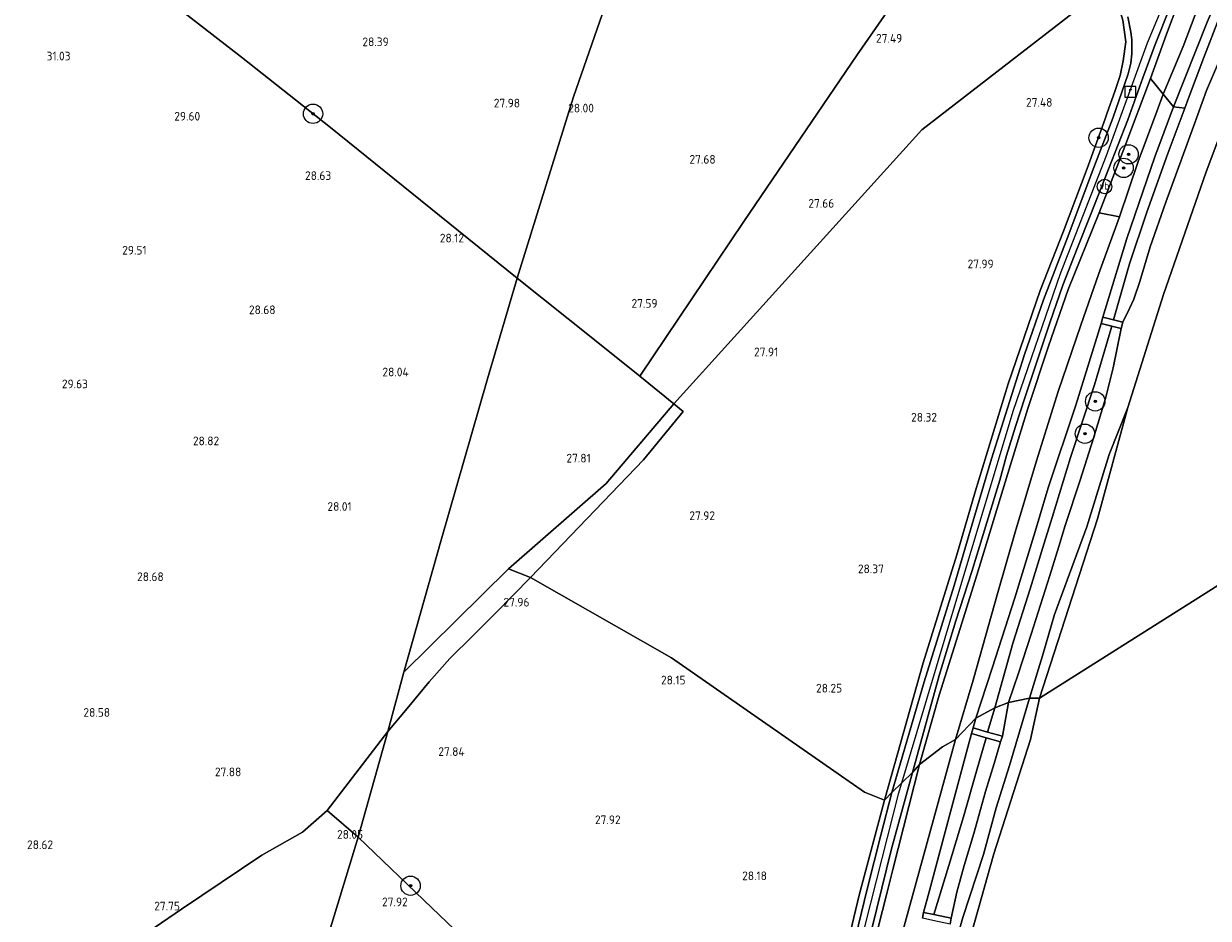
# Model space of a CAD drawing. Extents: x 184075 to 186166, y 346026 to 349063.
# Tile 88 of 136: x 184309 to 184555, y 347533 to 347718. Entities that reach past the tile are written whole.
import ezdxf
from ezdxf.enums import TextEntityAlignment as Align

# ---------------------------------------------------------------- set-up
doc = ezdxf.new("R2010")
doc.units = 0
for name, color, linetype, lineweight in [('B-ME-GR-BOOM-S', 90, 'Continuous', 25), ('B-ME-GR-BOUWLAND_AKKERBOUW-GV', 80, 'Continuous', 13), ('B-ME-GR-GRAS-GV', 60, 'Continuous', 13), ('B-ME-GW-OPHOGING_KRUIN-G', 90, 'Continuous', 18), ('B-ME-GW-TALUD_KRUIN-G', 90, 'Continuous', 18), ('B-ME-GW-TALUD_TEEN-G', 90, 'Continuous', 18), ('B-ME-IE-TERREINAFSCHEIDING_DOORGANG-G', 210, 'Continuous', 18), ('B-ME-IE-TERREINAFSCHEIDING_KUNSTMATIG_HEKWERK-G', 20, 'IE-TERREINAFSCHEIDING-KUNSTMATIG', 18), ('B-ME-OB-BEKLEDING_BETON-GV', 253, 'Continuous', 18), ('B-ME-OB-BEKLEDING_STEEN-GV', 30, 'Continuous', 18), ('B-ME-OB-BEKLEDING_STORTSTEEN-GV', 30, 'Continuous', 18), ('B-ME-OB-OEVERVOORZIENING-G', 7, 'Continuous', 18), ('B-ME-OG-BEBOUWING_TRAP-GV', 7, 'Continuous', 18), ('B-ME-OG-HOOGTEPUNT-S', 7, 'Continuous', 25), ('B-ME-OG-TERREIN_GROEN-GV', 7, 'Continuous', 18), ('B-ME-OG-WATER_RIVIER-GV', 130, 'Continuous', 18), ('B-ME-RI-GWA_RIOOLPUT-S', 30, 'Continuous', 25), ('B-ME-VH-VERHARDING_ASFALT-GV', 252, 'Continuous', 18), ('B-ME-VW-VERKEERSTEKEN_DRAAGCONSTRUCTIE-S', 7, 'Continuous', 25)]:
    doc.layers.add(name, color=color, linetype=linetype, lineweight=lineweight)
doc.styles.add('NLCS-ISO', font='NLCS-ISO.ttf')
doc.styles.add('NLCS-ISO-ANNOTATIVE-T18', font='NLCS-ISO.ttf', dxfattribs={"height": 1.8})
doc.linetypes.add('IE-TERREINAFSCHEIDING-KUNSTMATIG', pattern='A,4,[82,NLCS.SHX,S=0.75,R=90,X=0,Y=0],4,-2', length=10)

# ---------------------------------------------------------------- blocks, each defined once
blk = doc.blocks.new('SAL-HOOGTELABEL-SO')
at = {"color": 0, "linetype": 'ByBlock', "lineweight": -2, "style": 'NLCS-ISO-ANNOTATIVE-T18'}
blk.add_attdef('HOOGTE', text='', height=1.8, dxfattribs=at).set_placement((2.79, 0), align=Align.RIGHT)
blk = doc.blocks.new('SGR-BOOM_01-SO')
at = {"linetype": 'ByBlock', "lineweight": 18}
h = blk.add_hatch(color=0, dxfattribs=at)
h.dxf.hatch_style = 1
edge = h.paths.add_edge_path()
edge.add_arc((0, 0), 0.25, 0, 360)
at = {"color": 0, "linetype": 'ByBlock', "lineweight": 18}
for radius in [2, 0.25]:
    blk.add_circle((0, 0), radius, dxfattribs=at)
blk = doc.blocks.new('SRI-PUT_INSPECTIEPUT_RIOOLPUT-SO')
at = {"color": 0, "linetype": 'ByBlock', "lineweight": 18}
blk.add_lwpolyline([(-1.12, -1.12), (1.12, -1.12), (1.12, 1.12), (-1.12, 1.12)], close=True, dxfattribs=at)
at = {"color": 0, "linetype": 'ByBlock', "lineweight": 18, "style": 'NLCS-ISO'}
blk.add_text('r', height=1.5, dxfattribs=at).set_placement((0, 0.28), align=Align.MIDDLE_CENTER)
blk = doc.blocks.new('SIE-WEG_PAAL_VERKEERSBORD-SO')
at = {"color": 0, "linetype": 'ByBlock', "lineweight": 18}
blk.add_circle((0, 0), 1.5, dxfattribs=at)
at = {"color": 0, "linetype": 'ByBlock', "lineweight": 18, "style": 'NLCS-ISO'}
blk.add_text('vb', height=1.5, dxfattribs=at).set_placement((0, 0.13), align=Align.MIDDLE_CENTER)

msp = doc.modelspace()

# ---------------------------------------------------------------- linework, layer by layer
at = {"layer": 'B-ME-GR-BOUWLAND_AKKERBOUW-GV'}
for points in [[(184458.649, 347676.975, 27.6), (184437.101, 347644.898, 27.932), (184427.37, 347652.705, 27.719), (184411.71, 347665.214, 27.759), (184423.363, 347702.744, 27.925), (184434.238, 347733.997, 27.871), (184449.9, 347772.464, 27.828), (184465.69, 347806.757, 27.806), (184489.969, 347854.41, 27.828), (184518.804, 347828.605, 27.676), (184517.776, 347815.64, 27.669), (184517.798, 347806.071, 27.644), (184519.015, 347793.439, 27.662), (184521.267, 347779.971, 27.691), (184523.466, 347770.654, 27.914), (184517.176, 347762.982, 27.634), (184500.887, 347738.491, 27.685), (184482.097, 347711.454, 27.583)], [(184423.363, 347702.744, 27.925), (184411.71, 347665.214, 27.759), (184391.676, 347681.389, 28.249), (184373.067, 347696.451, 28.724), (184354.61, 347710.963, 29.483), (184338.053, 347723.864, 30.506), (184328.103, 347731.954, 31.049), (184347.08, 347761.362, 31.066), (184363.388, 347784.754, 30.722), (184376.289, 347802.165, 30.544), (184398.864, 347833.211, 30.069), (184401.881, 347837.965, 29.916), (184435.029, 347821.545, 28.474), (184465.69, 347806.757, 27.806), (184449.9, 347772.464, 27.828), (184434.238, 347733.997, 27.871)], [(184409.93, 347605.034, 27.835), (184388.237, 347583.65, 27.955), (184395.92, 347610.782, 27.698), (184405.572, 347644.36, 27.752), (184411.71, 347665.214, 27.759), (184427.37, 347652.705, 27.719), (184437.101, 347644.898, 27.932), (184444.176, 347639.222, 28.086), (184430.107, 347622.697, 27.973)], [(184437.852, 347627.636, 28.097), (184414.453, 347603.272, 28.087), (184409.93, 347605.034, 27.835), (184430.107, 347622.697, 27.973), (184444.176, 347639.222, 28.086), (184446.106, 347637.595, 28.097)], [(184388.888, 347576.089, 28.237), (184384.926, 347571.322, 28.218), (184388.237, 347583.65, 27.955), (184409.93, 347605.034, 27.835), (184414.453, 347603.272, 28.087), (184407.3, 347595.911, 28.187), (184402.597, 347591.267, 28.141), (184397.79, 347586.46, 28.199), (184393.46, 347581.641, 28.245)]]:
    msp.add_polyline3d(points, close=True, dxfattribs=at)
msp.add_polyline3d([(184306.365, 347745.684, 31.46), (184327.705, 347731.157, 31.083), (184328.103, 347731.954, 31.049), (184338.053, 347723.864, 30.506), (184354.61, 347710.963, 29.483), (184373.067, 347696.451, 28.724), (184391.676, 347681.389, 28.249), (184411.71, 347665.214, 27.759), (184405.572, 347644.36, 27.752), (184395.92, 347610.782, 27.698), (184388.237, 347583.65, 27.955), (184384.926, 347571.322, 28.218), (184372.366, 347554.973, 28.048), (184367.248, 347550.509, 27.823), (184358.811, 347545.757, 27.84), (184342.148, 347534.583, 27.802), (184336.687, 347530.81, 27.848), (184323.778, 347521.889, 27.955), (184295.646, 347502.166, 28.294)], dxfattribs=at)
at = {"layer": 'B-ME-GR-GRAS-GV'}
for points in [[(184549.625, 347713.203, 26.446), (184545.515, 347703.297, 26.489), (184542.864, 347706.578, 27.822), (184546.219, 347715.76, 27.895), (184553.981, 347736.466, 27.713), (184558.795, 347748.203, 27.592), (184565.13, 347762.877, 27.6), (184573.289, 347780.829, 27.561), (184579.786, 347794.286, 27.53), (184584.59, 347803.786, 27.561), (184590.481, 347814.259, 27.604), (184595.852, 347823.697, 27.495), (184601.174, 347832.791, 27.438), (184603.581, 347831.109, 26.501), (184603.387, 347830.773, 26.501), (184597.429, 347820.557, 26.45), (184592.308, 347810.965, 26.497), (184585.209, 347796.857, 26.404), (184573.368, 347771.265, 26.388), (184564.772, 347751.183, 26.431), (184560.316, 347740.617, 26.528), (184554.601, 347726.366, 26.446)], [(184495.505, 347695.918, 27.814), (184444.176, 347639.222, 28.086), (184437.101, 347644.898, 27.932), (184458.649, 347676.975, 27.6), (184482.097, 347711.454, 27.583), (184500.887, 347738.491, 27.685), (184517.176, 347762.982, 27.634), (184523.466, 347770.654, 27.914), (184525.904, 347761.372, 27.936), (184529.378, 347747.221, 27.698), (184533.139, 347733.321, 27.647), (184534.84, 347726.355, 27.822)], [(184550.787, 347702.483, 24.193), (184550.017, 347700.445, 24.199), (184547.671, 347700.704, 26.291), (184554.65, 347718.221, 26.264), (184561.002, 347733.22, 26.182), (184566.728, 347747.177, 26.031), (184569.02, 347746.169, 24.267), (184563.617, 347733.439, 24.189), (184557.571, 347720.372, 24.286), (184553.964, 347710.907, 24.205)], [(184495.788, 347585.546, 28.536), (184487.8, 347557.113, 28.686), (184483.622, 347558.809, 28.403), (184443.662, 347586.632, 28.048), (184414.453, 347603.272, 28.087), (184437.852, 347627.636, 28.097), (184446.106, 347637.595, 28.097), (184444.176, 347639.222, 28.086), (184495.505, 347695.918, 27.814), (184534.84, 347726.355, 27.822), (184537.139, 347718.662, 27.775), (184537.762, 347714.126, 27.74), (184537.253, 347710.22, 27.763), (184536.594, 347707.179, 27.779), (184535.671, 347704.287, 27.79), (184535.524, 347703.882, 27.791), (184533.91, 347699.446, 27.796), (184533.469, 347698.235, 27.798), (184529.781, 347687.961, 27.942), (184524.849, 347674.961, 28.117), (184520.029, 347662.691, 28.222), (184513.409, 347643.345, 28.33), (184506.567, 347620.96, 28.486), (184502.746, 347607.908, 28.501)], [(184540.343, 347689.349, 26.466), (184536.496, 347677.904, 26.439), (184532.279, 347678.744, 27.794), (184537.604, 347692.498, 27.744), (184542.864, 347706.578, 27.822), (184545.515, 347703.297, 26.489), (184544.216, 347699.751, 26.477)], [(184506.74, 347574.124, 26.092), (184502.487, 347569.702, 26.591), (184506.155, 347581.976, 26.644), (184511.256, 347600.111, 26.823), (184514.842, 347612.649, 26.683), (184519.269, 347627.374, 26.625), (184523.793, 347641.742, 26.644), (184528.468, 347655.496, 26.602), (184532.197, 347666.169, 26.501), (184536.496, 347677.904, 26.439), (184540.343, 347689.349, 26.466), (184544.216, 347699.751, 26.477), (184545.515, 347703.297, 26.489), (184547.671, 347700.704, 26.291), (184543.812, 347690.315, 26.268), (184537.985, 347673.443, 26.209), (184532.999, 347657.118, 25.902), (184532.684, 347655.866, 25.902), (184527.42, 347638.95, 26.139), (184521.728, 347621.789, 26.411), (184519.024, 347612.737, 26.427), (184514.784, 347599.033, 26.283), (184510.076, 347584.443, 26.252)], [(184538.524, 347668.17, 24.135), (184535.218, 347656.56, 23.972), (184532.999, 347657.118, 25.902), (184537.985, 347673.443, 26.209), (184543.812, 347690.315, 26.268), (184547.671, 347700.704, 26.291), (184550.017, 347700.445, 24.199), (184546.471, 347691.054, 24.224), (184542.152, 347678.871, 24.181)], [(184510.618, 347576.236, 24.094), (184506.74, 347574.124, 26.092), (184510.076, 347584.443, 26.252), (184514.784, 347599.033, 26.283), (184519.024, 347612.737, 26.427), (184521.728, 347621.789, 26.411), (184527.42, 347638.95, 26.139), (184532.684, 347655.866, 25.902), (184534.889, 347655.312, 23.972), (184531.271, 347643.148, 24.045), (184526.327, 347628.121, 24.096), (184522.544, 347615.693, 24.1), (184520.9, 347610.384, 23.902), (184517.966, 347600.913, 24.1), (184514.42, 347589.849, 24.146)], [(184510.618, 347576.236, 24.094), (184509.143, 347571.247, 24.094), (184506.132, 347572.098, 26.061), (184506.74, 347574.124, 26.092)], [(184384.926, 347571.322, 28.218), (184378.747, 347549.452, 28.102), (184372.366, 347554.973, 28.048)], [(184501.151, 347543.584, 24.28), (184498.028, 347533.431, 24.28), (184495.897, 347533.877, 25.69), (184497.067, 347538.155, 26.042), (184501.164, 347553.653, 26.1), (184505.796, 347570.908, 26.061), (184508.841, 347570.047, 24.094), (184506.837, 347563.161, 24.206), (184504.189, 347553.653, 24.373)], [(184471.75, 347493.954, 27.897), (184470.034, 347492.962, 27.75), (184469.777, 347494.682, 27.92), (184472.565, 347496.941, 28.052), (184473.761, 347499.606, 28.094), (184474.561, 347502.59, 28.249), (184477.426, 347515.543, 28.477), (184480.333, 347528.213, 28.512), (184482.564, 347537.48, 28.628), (184487.8, 347557.113, 28.686), (184489.331, 347558.708, 28.659), (184487.051, 347549.872, 28.612), (184484.206, 347538.734, 28.535), (184480.086, 347521.661, 28.388), (184477.331, 347508.606, 28.117), (184475.811, 347501.167, 28.021), (184475.131, 347498.22, 27.944), (184474.182, 347496.964, 27.963), (184472.973, 347495.044, 28.005)], [(184367.614, 347512.804, 27.492), (184365.083, 347503.681, 27.506), (184363.619, 347504.992, 27.5), (184345.242, 347521.455, 27.436), (184337.91, 347529.188, 27.835), (184336.687, 347530.81, 27.848), (184342.148, 347534.583, 27.802), (184358.811, 347545.757, 27.84), (184367.248, 347550.509, 27.823), (184372.366, 347554.973, 28.048), (184378.747, 347549.452, 28.102)]]:
    msp.add_polyline3d(points, close=True, dxfattribs=at)
for points in [[(184553.981, 347736.466, 27.713), (184546.219, 347715.76, 27.895), (184542.864, 347706.578, 27.822), (184537.604, 347692.498, 27.744), (184532.279, 347678.744, 27.794), (184525.872, 347662.851, 27.954), (184521.791, 347651.159, 28.07), (184517.465, 347638.241, 28.237), (184512.792, 347622.979, 28.288), (184506.914, 347603.731, 28.397), (184503.065, 347591.379, 28.334), (184499.142, 347578.911, 28.358), (184495.063, 347564.492, 28.489), (184493.597, 347562.874, 28.531), (184499.139, 347582.967, 28.428), (184502.567, 347594.29, 28.424), (184505.915, 347604.491, 28.428), (184509.28, 347615.546, 28.397), (184511.681, 347623.42, 28.33), (184513.081, 347628.469, 28.311), (184514.899, 347634.51, 28.303), (184516.874, 347640.441, 28.284), (184519.669, 347648.948, 28.214), (184522.012, 347655.995, 28.167), (184524.724, 347663.74, 28.078), (184527.668, 347671.345, 27.958), (184530.538, 347678.49, 27.857), (184534.161, 347687.79, 27.709), (184538.214, 347698.005, 27.693), (184541.277, 347706.68, 27.79), (184543.871, 347713.61, 27.787), (184546.853, 347721.079, 27.783)], [(184563.981, 347712.597, 20.981), (184554.437, 347687.215, 20.981), (184545.577, 347661.873, 20.981), (184538.227, 347638.435, 20.981), (184534.337, 347628.721, 21.606), (184529.725, 347613.766, 21.606), (184523.029, 347595.584, 21.606), (184520.52, 347587.044, 21.555), (184517.84, 347578.278, 21.578), (184513.499, 347577.337, 22.51), (184515.538, 347583.411, 22.394), (184518.145, 347591.495, 22.324), (184522.068, 347603.673, 22.282), (184523.879, 347609.629, 22.239), (184525.218, 347614.032, 22.336), (184528.327, 347623.374, 22.266), (184531.098, 347632.114, 22.15), (184533.598, 347640.31, 22.165), (184535.151, 347646.684, 22.239), (184536.829, 347654.825, 22.732), (184537.131, 347656.08, 22.76), (184538.537, 347658.969, 22.573), (184539.472, 347660.856, 22.352), (184540.653, 347664.501, 22.363), (184542.85, 347671.68, 22.363), (184546.069, 347680.969, 22.344), (184551.827, 347696.634, 22.317), (184554.502, 347704.086, 22.429), (184566.432, 347732.016, 22.305)], [(184554.65, 347718.221, 26.264), (184547.671, 347700.704, 26.291), (184545.515, 347703.297, 26.489), (184549.625, 347713.203, 26.446), (184554.601, 347726.366, 26.446)], [(184538.182, 347719.301, 27.911), (184538.789, 347716.151, 27.926), (184538.996, 347714.61, 27.911), (184539.012, 347711.664, 27.857), (184538.808, 347709.758, 27.829), (184538.286, 347707.542, 27.845), (184535.107, 347698.321, 27.833), (184530.831, 347687.247, 27.864), (184525.738, 347673.762, 28.02), (184520.719, 347660.72, 28.206), (184516.776, 347649.398, 28.315), (184512.866, 347637.027, 28.439), (184509.952, 347627.837, 28.529), (184506.308, 347615.438, 28.525), (184502.205, 347601.578, 28.544), (184496.001, 347581.643, 28.556), (184489.331, 347558.708, 28.659), (184487.8, 347557.113, 28.686), (184495.788, 347585.546, 28.536), (184502.746, 347607.908, 28.501), (184506.567, 347620.96, 28.486), (184513.409, 347643.345, 28.33), (184520.029, 347662.691, 28.222), (184524.849, 347674.961, 28.117), (184529.781, 347687.961, 27.942), (184533.469, 347698.235, 27.798), (184533.91, 347699.446, 27.796), (184535.524, 347703.882, 27.791), (184535.671, 347704.287, 27.79), (184536.594, 347707.179, 27.779), (184537.253, 347710.22, 27.763), (184537.762, 347714.126, 27.74), (184537.139, 347718.662, 27.775)], [(184415.898, 347513.936, 27.955), (184393.994, 347534.867, 27.936), (184378.747, 347549.452, 28.102), (184384.926, 347571.322, 28.218), (184388.888, 347576.089, 28.237), (184393.46, 347581.641, 28.245), (184397.79, 347586.46, 28.199), (184402.597, 347591.267, 28.141), (184407.3, 347595.911, 28.187), (184414.453, 347603.272, 28.087), (184443.662, 347586.632, 28.048), (184483.622, 347558.809, 28.403), (184487.8, 347557.113, 28.686), (184482.564, 347537.48, 28.628), (184480.333, 347528.213, 28.512)], [(184501.376, 347531.48, 21.884), (184501.627, 347532.679, 21.86), (184502.744, 347538.114, 22.054), (184504.284, 347543.579, 22.154), (184506.298, 347550.247, 22.119), (184508.719, 347558.931, 22.189), (184510.516, 347564.71, 22.077), (184511.815, 347569.206, 21.918), (184512.208, 347570.38, 21.945), (184513.499, 347577.337, 22.51), (184517.84, 347578.278, 21.578), (184513.711, 347564.35, 21.578), (184510.931, 347555.581, 21.582), (184508.276, 347545.917, 21.644), (184504.049, 347532.837, 21.594), (184501.06, 347522.268, 21.613)], [(184487.951, 347516.775, 26.61), (184493.608, 347537.305, 26.66), (184502.487, 347569.702, 26.591), (184506.74, 347574.124, 26.092), (184506.132, 347572.098, 26.061), (184505.796, 347570.908, 26.061), (184501.164, 347553.653, 26.1), (184497.067, 347538.155, 26.042), (184495.897, 347533.877, 25.69), (184495.646, 347532.678, 25.69)], [(184483.195, 347522.37, 28.349), (184486.212, 347534.71, 28.419), (184489.252, 347547.073, 28.496), (184493.597, 347562.874, 28.531), (184495.063, 347564.492, 28.489), (184489.548, 347542.779, 28.427), (184488.217, 347537.563, 28.38), (184484.137, 347521.568, 28.172)], [(184367.614, 347512.804, 27.492), (184378.747, 347549.452, 28.102), (184393.994, 347534.867, 27.936), (184415.898, 347513.936, 27.955)]]:
    msp.add_polyline3d(points, dxfattribs=at)
at = {"layer": 'B-ME-GW-OPHOGING_KRUIN-G'}
for points in [[(184490.782, 347558.63, 28.581), (184502.328, 347597.451, 28.548), (184514.515, 347637.861, 28.428), (184524.269, 347666.213, 28.156), (184533.81, 347690.646, 27.837), (184542.264, 347713.96, 27.946), (184561.228, 347759.459, 27.752), (184582.295, 347804.246, 27.628), (184599.658, 347835.062, 27.6), (184618.165, 347863.244, 27.573), (184639.856, 347889.098, 27.511), (184668.607, 347916.381, 27.461), (184695.376, 347942.151, 27.286), (184720.173, 347967.525, 27.208), (184753.539, 347998.453, 27.146), (184790.432, 348034.208, 27.08), (184814.253, 348059.211, 27.08)], [(184461.006, 347446.272, 28.09), (184472.136, 347480.199, 27.866), (184478.179, 347505.784, 28.009), (184483.776, 347531.21, 28.411), (184490.782, 347558.63, 28.581)]]:
    msp.add_polyline3d(points, dxfattribs=at)
at = {"layer": 'B-ME-GW-TALUD_KRUIN-G'}
for points in [[(184566.728, 347747.177, 26.031), (184561.002, 347733.22, 26.182), (184554.65, 347718.221, 26.264), (184547.671, 347700.704, 26.291), (184543.812, 347690.315, 26.268), (184537.985, 347673.443, 26.209), (184532.999, 347657.118, 25.902)], [(184542.864, 347706.578, 27.822), (184537.604, 347692.498, 27.744), (184532.279, 347678.744, 27.794), (184525.872, 347662.851, 27.954)], [(184525.872, 347662.851, 27.954), (184521.791, 347651.159, 28.07), (184517.465, 347638.241, 28.237), (184512.792, 347622.979, 28.288), (184506.914, 347603.731, 28.397), (184503.065, 347591.379, 28.334), (184499.142, 347578.911, 28.358), (184495.063, 347564.492, 28.489)], [(184532.684, 347655.866, 25.902), (184527.42, 347638.95, 26.139), (184521.728, 347621.789, 26.411), (184519.024, 347612.737, 26.427), (184514.784, 347599.033, 26.283), (184510.076, 347584.443, 26.252), (184506.74, 347574.124, 26.092)], [(184506.74, 347574.124, 26.092), (184506.132, 347572.098, 26.061)], [(184505.796, 347570.908, 26.061), (184501.164, 347553.653, 26.1), (184497.067, 347538.155, 26.042), (184495.897, 347533.877, 25.69)], [(184495.063, 347564.492, 28.489), (184489.548, 347542.779, 28.427), (184488.217, 347537.563, 28.38)], [(184488.217, 347537.563, 28.38), (184484.137, 347521.568, 28.172), (184479.481, 347499.941, 27.855), (184477.327, 347490.059, 27.793), (184476.666, 347487.08, 27.766), (184475.795, 347484.136, 27.781), (184474.164, 347478.571, 27.746), (184471.024, 347468.874, 27.793), (184465.706, 347452.155, 27.971), (184458.689, 347431.096, 27.884)]]:
    msp.add_polyline3d(points, dxfattribs=at)
at = {"layer": 'B-ME-GW-TALUD_TEEN-G'}
for points in [[(184502.487, 347569.702, 26.591), (184506.155, 347581.976, 26.644), (184511.256, 347600.111, 26.823), (184514.842, 347612.649, 26.683), (184519.269, 347627.374, 26.625), (184523.793, 347641.742, 26.644), (184528.468, 347655.496, 26.602), (184532.197, 347666.169, 26.501), (184536.496, 347677.904, 26.439), (184540.343, 347689.349, 26.466), (184544.216, 347699.751, 26.477), (184545.515, 347703.297, 26.489), (184549.625, 347713.203, 26.446), (184554.601, 347726.366, 26.446)], [(184461.353, 347429.765, 26.791), (184466.507, 347445.795, 26.919), (184471.513, 347461.968, 26.85), (184476.866, 347478.148, 26.599), (184480.713, 347490.497, 26.552), (184481.742, 347494.442, 26.526), (184483.86, 347502.561, 26.471), (184487.951, 347516.775, 26.61), (184493.608, 347537.305, 26.66), (184502.487, 347569.702, 26.591)]]:
    msp.add_polyline3d(points, dxfattribs=at)
at = {"layer": 'B-ME-IE-TERREINAFSCHEIDING_DOORGANG-G'}
msp.add_polyline3d([(184533.91, 347699.446, 27.796), (184535.524, 347703.882, 27.791)], dxfattribs=at)
at = {"layer": 'B-ME-IE-TERREINAFSCHEIDING_KUNSTMATIG_HEKWERK-G'}
for points in [[(184376.289, 347802.165, 30.544), (184363.388, 347784.754, 30.722), (184347.08, 347761.362, 31.066), (184328.103, 347731.954, 31.049), (184338.053, 347723.864, 30.506), (184354.61, 347710.963, 29.483), (184373.067, 347696.451, 28.724), (184391.676, 347681.389, 28.249), (184411.71, 347665.214, 27.759)], [(184553.981, 347736.466, 27.713), (184546.219, 347715.76, 27.895), (184542.864, 347706.578, 27.822)], [(184535.524, 347703.882, 27.791), (184535.671, 347704.287, 27.79), (184536.594, 347707.179, 27.779), (184537.253, 347710.22, 27.763), (184537.762, 347714.126, 27.74), (184537.139, 347718.662, 27.775), (184534.84, 347726.355, 27.822)], [(184542.864, 347706.578, 27.822), (184545.515, 347703.297, 26.489), (184547.671, 347700.704, 26.291), (184550.017, 347700.445, 24.199)], [(184487.8, 347557.113, 28.686), (184495.788, 347585.546, 28.536), (184502.746, 347607.908, 28.501), (184506.567, 347620.96, 28.486), (184513.409, 347643.345, 28.33), (184520.029, 347662.691, 28.222), (184524.849, 347674.961, 28.117), (184529.781, 347687.961, 27.942), (184533.469, 347698.235, 27.798), (184533.91, 347699.446, 27.796)], [(184444.176, 347639.222, 28.086), (184437.101, 347644.898, 27.932), (184427.37, 347652.705, 27.719), (184411.71, 347665.214, 27.759)], [(184414.453, 347603.272, 28.087), (184437.852, 347627.636, 28.097), (184446.106, 347637.595, 28.097), (184444.176, 347639.222, 28.086)], [(184384.926, 347571.322, 28.218), (184388.888, 347576.089, 28.237), (184393.46, 347581.641, 28.245), (184397.79, 347586.46, 28.199), (184402.597, 347591.267, 28.141), (184407.3, 347595.911, 28.187), (184414.453, 347603.272, 28.087)], [(184384.926, 347571.322, 28.218), (184372.366, 347554.973, 28.048), (184378.747, 347549.452, 28.102)], [(184378.747, 347549.452, 28.102), (184393.994, 347534.867, 27.936), (184415.898, 347513.936, 27.955), (184430.935, 347499.592, 27.592), (184436.149, 347494.679, 27.623), (184438.325, 347492.505, 27.65), (184440.767, 347490.441, 27.646), (184443.625, 347489.002, 27.58), (184446.685, 347488.139, 27.596), (184449.741, 347488.105, 27.631), (184453.54, 347488.811, 27.716), (184460.064, 347490.939, 27.735), (184466.495, 347493.298, 27.801), (184469.777, 347494.682, 27.92), (184472.565, 347496.941, 28.052), (184473.761, 347499.606, 28.094), (184474.561, 347502.59, 28.249), (184477.426, 347515.543, 28.477), (184480.333, 347528.213, 28.512), (184482.564, 347537.48, 28.628), (184487.8, 347557.113, 28.686)]]:
    msp.add_polyline3d(points, dxfattribs=at)
at = {"layer": 'B-ME-OB-BEKLEDING_BETON-GV'}
msp.add_polyline3d([(184538.537, 347658.969, 22.573), (184537.131, 347656.08, 22.76), (184535.218, 347656.56, 23.972), (184538.524, 347668.17, 24.135), (184542.152, 347678.871, 24.181), (184546.471, 347691.054, 24.224), (184550.017, 347700.445, 24.199), (184550.787, 347702.483, 24.193), (184553.964, 347710.907, 24.205), (184557.571, 347720.372, 24.286), (184563.617, 347733.439, 24.189), (184569.02, 347746.169, 24.267), (184573.835, 347744.052, 21.613), (184569.97, 347738.993, 22.045), (184566.432, 347732.016, 22.305), (184554.502, 347704.086, 22.429), (184551.827, 347696.634, 22.317), (184546.069, 347680.969, 22.344), (184542.85, 347671.68, 22.363), (184540.653, 347664.501, 22.363), (184539.472, 347660.856, 22.352)], close=True, dxfattribs=at)
at = {"layer": 'B-ME-OB-BEKLEDING_STEEN-GV'}
for points in [[(184513.499, 347577.337, 22.51), (184510.618, 347576.236, 24.094), (184514.42, 347589.849, 24.146), (184517.966, 347600.913, 24.1), (184520.9, 347610.384, 23.902), (184522.544, 347615.693, 24.1), (184526.327, 347628.121, 24.096), (184531.271, 347643.148, 24.045), (184534.889, 347655.312, 23.972), (184536.829, 347654.825, 22.732), (184535.151, 347646.684, 22.239), (184533.598, 347640.31, 22.165), (184531.098, 347632.114, 22.15), (184528.327, 347623.374, 22.266), (184525.218, 347614.032, 22.336), (184523.879, 347609.629, 22.239), (184522.068, 347603.673, 22.282), (184518.145, 347591.495, 22.324), (184515.538, 347583.411, 22.394)], [(184513.499, 347577.337, 22.51), (184512.208, 347570.38, 21.945), (184509.143, 347571.247, 24.094), (184510.618, 347576.236, 24.094)], [(184502.744, 347538.114, 22.054), (184501.627, 347532.679, 21.86), (184498.028, 347533.431, 24.28), (184501.151, 347543.584, 24.28), (184504.189, 347553.653, 24.373), (184506.837, 347563.161, 24.206), (184508.841, 347570.047, 24.094), (184511.815, 347569.206, 21.918), (184510.516, 347564.71, 22.077), (184508.719, 347558.931, 22.189), (184506.298, 347550.247, 22.119), (184504.284, 347543.579, 22.154)]]:
    msp.add_polyline3d(points, close=True, dxfattribs=at)
at = {"layer": 'B-ME-OB-BEKLEDING_STORTSTEEN-GV'}
msp.add_polyline3d([(184531.938, 347615.418, 20.981), (184519.911, 347578.25, 20.981), (184517.84, 347578.278, 21.578), (184520.52, 347587.044, 21.555), (184523.029, 347595.584, 21.606), (184529.725, 347613.766, 21.606), (184534.337, 347628.721, 21.606), (184538.227, 347638.435, 20.981)], close=True, dxfattribs=at)
msp.add_polyline3d([(184501.06, 347522.268, 21.613), (184504.049, 347532.837, 21.594), (184508.276, 347545.917, 21.644), (184510.931, 347555.581, 21.582), (184513.711, 347564.35, 21.578), (184517.84, 347578.278, 21.578), (184519.911, 347578.25, 20.981), (184518.043, 347569.669, 20.981), (184510.443, 347546.06, 20.981), (184503.942, 347522.945, 20.981)], dxfattribs=at)
at = {"layer": 'B-ME-OB-OEVERVOORZIENING-G'}
for points in [[(184571.991, 347732.016, 20.981), (184563.981, 347712.597, 20.981), (184554.437, 347687.215, 20.981), (184545.577, 347661.873, 20.981), (184538.227, 347638.435, 20.981), (184531.938, 347615.418, 20.981), (184519.911, 347578.25, 20.981)], [(184474.342, 347424.221, 20.981), (184479.746, 347443.996, 20.981), (184483.49, 347455.307, 20.981), (184487.84, 347467.643, 20.981), (184488.818, 347474.93, 20.981), (184491.544, 347480.586, 20.981), (184494.228, 347489.582, 20.981), (184499.066, 347506.32, 20.981), (184503.942, 347522.945, 20.981), (184510.443, 347546.06, 20.981), (184518.043, 347569.669, 20.981), (184519.911, 347578.25, 20.981)]]:
    msp.add_polyline3d(points, dxfattribs=at)
at = {"layer": 'B-ME-OG-BEBOUWING_TRAP-GV'}
for points in [[(184537.131, 347656.08, 22.76), (184536.829, 347654.825, 22.732), (184534.889, 347655.312, 23.972), (184532.684, 347655.866, 25.902), (184532.999, 347657.118, 25.902), (184535.218, 347656.56, 23.972)], [(184512.208, 347570.38, 21.945), (184511.815, 347569.206, 21.918), (184508.841, 347570.047, 24.094), (184505.796, 347570.908, 26.061), (184506.132, 347572.098, 26.061), (184509.143, 347571.247, 24.094)], [(184501.627, 347532.679, 21.86), (184501.376, 347531.48, 21.884), (184497.774, 347532.233, 24.28), (184495.646, 347532.678, 25.69), (184495.897, 347533.877, 25.69), (184498.028, 347533.431, 24.28)]]:
    msp.add_polyline3d(points, close=True, dxfattribs=at)
at = {"layer": 'B-ME-OG-TERREIN_GROEN-GV'}
for points in [[(184499.822, 347568.176, 27.248), (184495.063, 347564.492, 28.489), (184499.142, 347578.911, 28.358), (184503.065, 347591.379, 28.334), (184506.914, 347603.731, 28.397), (184512.792, 347622.979, 28.288), (184517.465, 347638.241, 28.237), (184521.791, 347651.159, 28.07), (184525.872, 347662.851, 27.954), (184532.279, 347678.744, 27.794), (184536.496, 347677.904, 26.439), (184532.197, 347666.169, 26.501), (184528.468, 347655.496, 26.602), (184523.793, 347641.742, 26.644), (184519.269, 347627.374, 26.625), (184514.842, 347612.649, 26.683), (184511.256, 347600.111, 26.823), (184506.155, 347581.976, 26.644), (184502.487, 347569.702, 26.591)], [(184483.86, 347502.561, 26.471), (184481.742, 347494.442, 26.526), (184479.481, 347499.941, 27.855), (184484.137, 347521.568, 28.172), (184488.217, 347537.563, 28.38), (184489.548, 347542.779, 28.427), (184495.063, 347564.492, 28.489), (184499.822, 347568.176, 27.248), (184502.487, 347569.702, 26.591), (184493.608, 347537.305, 26.66), (184487.951, 347516.775, 26.61)]]:
    msp.add_polyline3d(points, close=True, dxfattribs=at)
at = {"layer": 'B-ME-OG-WATER_RIVIER-GV'}
for points in [[(184685.339, 347737.159, 20.981), (184669.242, 347698.928, 20.981), (184663.148, 347684.714, 20.981), (184654.538, 347663.32, 20.981), (184519.911, 347578.25, 20.981), (184531.938, 347615.418, 20.981), (184538.227, 347638.435, 20.981), (184545.577, 347661.873, 20.981), (184554.437, 347687.215, 20.981), (184563.981, 347712.597, 20.981), (184571.991, 347732.016, 20.981)], [(184568.409, 347376.675, 20.981), (184474.342, 347424.221, 20.981), (184479.746, 347443.996, 20.981), (184483.49, 347455.307, 20.981), (184487.84, 347467.643, 20.981), (184488.818, 347474.93, 20.981), (184491.544, 347480.586, 20.981), (184494.228, 347489.582, 20.981), (184499.066, 347506.32, 20.981), (184503.942, 347522.945, 20.981), (184510.443, 347546.06, 20.981), (184518.043, 347569.669, 20.981), (184519.911, 347578.25, 20.981), (184654.538, 347663.32, 20.981)]]:
    msp.add_polyline3d(points, dxfattribs=at)
at = {"layer": 'B-ME-VH-VERHARDING_ASFALT-GV'}
for points in [[(184546.853, 347721.079, 27.783), (184543.871, 347713.61, 27.787), (184541.277, 347706.68, 27.79), (184538.214, 347698.005, 27.693), (184534.161, 347687.79, 27.709), (184530.538, 347678.49, 27.857), (184527.668, 347671.345, 27.958), (184524.724, 347663.74, 28.078), (184522.012, 347655.995, 28.167), (184519.669, 347648.948, 28.214), (184516.874, 347640.441, 28.284), (184514.899, 347634.51, 28.303), (184513.081, 347628.469, 28.311), (184511.681, 347623.42, 28.33), (184509.28, 347615.546, 28.397), (184505.915, 347604.491, 28.428), (184502.567, 347594.29, 28.424), (184499.139, 347582.967, 28.428), (184493.597, 347562.874, 28.531), (184489.331, 347558.708, 28.659), (184496.001, 347581.643, 28.556), (184502.205, 347601.578, 28.544), (184506.308, 347615.438, 28.525), (184509.952, 347627.837, 28.529), (184512.866, 347637.027, 28.439), (184516.776, 347649.398, 28.315), (184520.719, 347660.72, 28.206), (184525.738, 347673.762, 28.02), (184530.831, 347687.247, 27.864), (184535.107, 347698.321, 27.833), (184538.286, 347707.542, 27.845), (184538.808, 347709.758, 27.829), (184539.012, 347711.664, 27.857), (184538.996, 347714.61, 27.911), (184538.789, 347716.151, 27.926), (184538.182, 347719.301, 27.911)], [(184480.086, 347521.661, 28.388), (184484.206, 347538.734, 28.535), (184487.051, 347549.872, 28.612), (184489.331, 347558.708, 28.659), (184493.597, 347562.874, 28.531), (184489.252, 347547.073, 28.496), (184486.212, 347534.71, 28.419), (184483.195, 347522.37, 28.349)]]:
    msp.add_polyline3d(points, dxfattribs=at)

# ---------------------------------------------------------------- block references
at = {"layer": 'B-ME-GR-BOOM-S'}
for p in [(184369.417, 347699.255, 28.837), (184532.148, 347694.295, 27.625), (184538.349, 347690.863, 27.107), (184537.328, 347688.054, 27.141), (184531.441, 347639.717, 23.93), (184529.311, 347633.02, 23.721), (184389.621, 347539.419, 27.939)]:
    msp.add_blockref('SGR-BOOM_01-SO', p, dxfattribs=at)
at = {"layer": 'B-ME-OG-HOOGTEPUNT-S'}
for p, values in [((184382.304, 347713.258, 28.392), {'HOOGTE': '28.39'}), ((184488.682, 347713.979, 27.492), {'HOOGTE': '27.49'}), ((184316.395, 347710.314, 31.028), {'HOOGTE': '31.03'}), ((184409.514, 347700.568, 27.981), {'HOOGTE': '27.98'}), ((184424.812, 347699.537, 28), {'HOOGTE': '28.00'}), ((184519.789, 347700.719, 27.484), {'HOOGTE': '27.48'}), ((184343.253, 347697.851, 29.597), {'HOOGTE': '29.60'}), ((184450.023, 347688.929, 27.68), {'HOOGTE': '27.68'}), ((184370.4, 347685.554, 28.632), {'HOOGTE': '28.63'}), ((184474.597, 347679.815, 27.655), {'HOOGTE': '27.66'}), ((184397.898, 347672.616, 28.115), {'HOOGTE': '28.12'}), ((184332.153, 347670.107, 29.509), {'HOOGTE': '29.51'}), ((184507.614, 347667.267, 27.989), {'HOOGTE': '27.99'}), ((184358.867, 347657.767, 28.678), {'HOOGTE': '28.68'}), ((184437.995, 347659.093, 27.593), {'HOOGTE': '27.59'}), ((184462.99, 347649.04, 27.907), {'HOOGTE': '27.91'}), ((184386.448, 347644.892, 28.036), {'HOOGTE': '28.04'}), ((184320.001, 347642.423, 29.629), {'HOOGTE': '29.63'}), ((184495.874, 347635.518, 28.323), {'HOOGTE': '28.32'}), ((184347.189, 347630.621, 28.821), {'HOOGTE': '28.82'}), ((184424.154, 347627.052, 27.813), {'HOOGTE': '27.81'}), ((184374.626, 347617.044, 28.008), {'HOOGTE': '28.01'}), ((184449.9, 347615.14, 27.915), {'HOOGTE': '27.92'}), ((184484.879, 347604.132, 28.374), {'HOOGTE': '28.37'}), ((184335.698, 347602.504, 28.682), {'HOOGTE': '28.68'}), ((184411.462, 347597.226, 27.959), {'HOOGTE': '27.96'}), ((184443.795, 347581.108, 28.148), {'HOOGTE': '28.15'}), ((184476.232, 347579.43, 28.253), {'HOOGTE': '28.25'}), ((184324.587, 347574.405, 28.576), {'HOOGTE': '28.58'}), ((184398.042, 347566.295, 27.835), {'HOOGTE': '27.84'}), ((184351.775, 347562.087, 27.884), {'HOOGTE': '27.88'}), ((184430.348, 347552.176, 27.917), {'HOOGTE': '27.92'}), ((184377.002, 347549.147, 28.045), {'HOOGTE': '28.05'}), ((184312.785, 347547.01, 28.622), {'HOOGTE': '28.62'}), ((184460.65, 347540.572, 28.175), {'HOOGTE': '28.18'}), ((184386.248, 347535.165, 27.92), {'HOOGTE': '27.92'}), ((184339.065, 347534.32, 27.745), {'HOOGTE': '27.75'})]:
    msp.add_blockref('SAL-HOOGTELABEL-SO', p, dxfattribs=at).add_auto_attribs(values)
at = {"layer": 'B-ME-RI-GWA_RIOOLPUT-S'}
msp.add_blockref('SRI-PUT_INSPECTIEPUT_RIOOLPUT-SO', (184538.709, 347703.805, 27.665), dxfattribs=at)
at = {"layer": 'B-ME-VW-VERKEERSTEKEN_DRAAGCONSTRUCTIE-S'}
msp.add_blockref('SIE-WEG_PAAL_VERKEERSBORD-SO', (184533.376, 347684.195, 27.802), dxfattribs=at)

doc.saveas('drawing.dxf')
